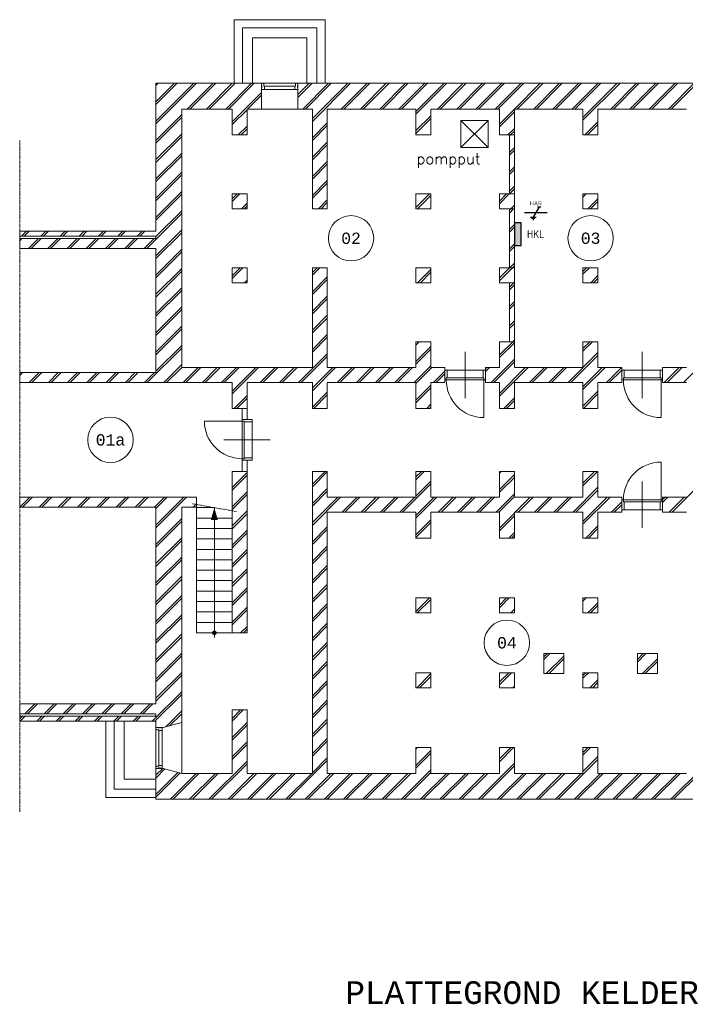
# Model space of a CAD drawing. Header units: millimetres. Extents: x 16453 to 69052, y 14723 to 37253.
# Tile 1 of 5: x 16453 to 31123, y 14723 to 36436. Entities that reach past the tile are written whole.
import ezdxf
from ezdxf.enums import TextEntityAlignment as Align
from ezdxf.xclip import XClip

# ---------------------------------------------------------------- set-up
doc = ezdxf.new("R2010")
doc.units = ezdxf.units.MM
doc.header["$LTSCALE"] = 50
doc.header["$XCLIPFRAME"] = 0
doc.linetypes.add('Xref-kel26$0$CENTER', pattern=[2, 1.25, -0.25, 0.25, -0.25])
doc.layers.get('0').update_dxf_attribs({"linetype": 'CONTINUOUS'})
for name, color, linetype in [('EL6121--', 3, 'CONTINUOUS'), ('EL6211--', 3, 'CONTINUOUS'), ('Xref', 8, 'CONTINUOUS'), ('Xref-kel26$0$AL$1A---_ALGEMEEN', 8, 'CONTINUOUS'), ('Xref-kel26$0$AM$1A---_ARCERING', 8, 'CONTINUOUS'), ('Xref-kel26$0$AT$1A---_TEKST050', 8, 'CONTINUOUS'), ('Xref-kel26$0$AT$1A---_TEKST100', 8, 'CONTINUOUS')]:
    doc.layers.add(name, color=color, linetype=linetype)
doc.styles.add('buro-018', font='Isocp.shx', dxfattribs={"height": 90})
doc.styles.add('buro-035', font='Isocp.shx', dxfattribs={"height": 175})
doc.styles.add('Xref-kel26$0$MONOTXT', font='MONOTXT')
doc.styles.add('Xref-kel26$0$ROMANS', font='ROMANS')

# ---------------------------------------------------------------- blocks, each defined once
blk = doc.blocks.new('Xref-kel26$0$ED0831')
at = {"layer": 'Xref-kel26$0$AL$1A---_ALGEMEEN', "color": 0, "linetype": 'Continuous', "lineweight": 0}
for p, q in [((450, -400), (450, 620)), ((0, 0), (0, 220)), ((0, 220), (55, 220)), ((55, 220), (845, 220)), ((55, 220), (55, 45)), ((900, 220), (845, 220)), ((845, 220), (845, 45)), ((900, 0), (900, 220)), ((35, 0), (0, 0)), ((55, 45), (35, 45)), ((35, 45), (35, 0)), ((35, 0), (35, -830)), ((865, 0), (35, 0)), ((55, 45), (845, 45)), ((845, 45), (865, 45)), ((865, 45), (865, 0)), ((865, 0), (900, 0))]:
    blk.add_line(p, q, dxfattribs=at)
blk.add_arc((35, 0), 830, 270, 360, dxfattribs=at)
blk = doc.blocks.new('*O6')
at = {"layer": 'Xref-kel26$0$AL$1A---_ALGEMEEN', "color": 0, "linetype": 'Continuous', "lineweight": 0}
for p, q in [((-355.5, 69.5), (355.5, 69.5)), ((-333, 2.5), (333, 2.5)), ((-333, -69.5), (333, -69.5))]:
    blk.add_line(p, q, dxfattribs=at)
for points in [[(-400, -69.5), (-335.15, -69.5), (-333, -67.36), (-333, 2.5), (-350, 2.5), (-350, 53.5), (-355.5, 53.5), (-355.5, 67.28), (-357.72, 69.5), (-400, 69.5), (-400, 15.5), (-391, 15.5), (-391, -0.5), (-400, -0.5), (-400, -14.5), (-391, -14.5), (-391, -30.5), (-400, -30.5)], [(400, -69.5), (335.15, -69.5), (333, -67.36), (333, 2.5), (350, 2.5), (350, 53.5), (355.5, 53.5), (355.5, 67.28), (357.72, 69.5), (400, 69.5), (400, 15.5), (391, 15.5), (391, -0.5), (400, -0.5), (400, -14.5), (391, -14.5), (391, -30.5), (400, -30.5)]]:
    blk.add_lwpolyline(points, close=True, dxfattribs=at)
blk = doc.blocks.new('*O12')
at = {"layer": 'Xref-kel26$0$AL$1A---_ALGEMEEN', "color": 0, "linetype": 'Continuous', "lineweight": 0}
for p, q in [((-69.5, 355.5), (-69.5, -455.5)), ((-2.5, 333), (-2.5, -433)), ((69.5, 333), (69.5, -433))]:
    blk.add_line(p, q, dxfattribs=at)
for points in [[(69.5, 400), (69.5, 335.15), (67.36, 333), (-2.5, 333), (-2.5, 350), (-53.5, 350), (-53.5, 355.5), (-67.28, 355.5), (-69.5, 357.72), (-69.5, 400), (-15.5, 400), (-15.5, 391), (0.5, 391), (0.5, 400), (14.5, 400), (14.5, 391), (30.5, 391), (30.5, 400)], [(69.5, -500), (69.5, -435.15), (67.36, -433), (-2.5, -433), (-2.5, -450), (-53.5, -450), (-53.5, -455.5), (-67.28, -455.5), (-69.5, -457.72), (-69.5, -500), (-15.5, -500), (-15.5, -491), (0.5, -491), (0.5, -500), (14.5, -500), (14.5, -491), (30.5, -491), (30.5, -500)]]:
    blk.add_lwpolyline(points, close=True, dxfattribs=at)
blk = doc.blocks.new('*O34')
at = {"layer": 'Xref-kel26$0$AM$1A---_ARCERING', "linetype": 'Continuous', "lineweight": 0}
blk.add_hatch(color=256, dxfattribs=at).paths.add_polyline_path([(42.4, -1373.07, 1), (-42.4, -1373.07, 1)])
at = {"layer": 'Xref-kel26$0$AL$1A---_ALGEMEEN', "color": 0, "linetype": 'Xref-kel26$0$CENTER', "lineweight": 0}
blk.add_line((488.48, 1300.79), (-488.48, 1473.07), dxfattribs=at)
at = {"layer": 'Xref-kel26$0$AL$1A---_ALGEMEEN', "color": 0, "linetype": 'Continuous', "lineweight": 0}
for p, q in [((0, 1386.93), (-390, 1386.93)), ((0, -1473.07), (0, 1386.93)), ((390, 1156.93), (-390, 1156.93)), ((390, 926.93), (-390, 926.93)), ((390, 696.93), (-390, 696.93)), ((390, 466.93), (-390, 466.93)), ((390, 236.93), (-390, 236.93)), ((390, 6.93), (-390, 6.93)), ((390, -223.07), (-390, -223.07)), ((390, -453.07), (-390, -453.07)), ((390, -683.07), (-390, -683.07)), ((390, -913.07), (-390, -913.07)), ((390, -1143.07), (-390, -1143.07))]:
    blk.add_line(p, q, dxfattribs=at)
blk.add_lwpolyline([(-390, 1396.93), (-390, -1373.07), (390, -1373.07)], dxfattribs=at)
blk.add_circle((0, -1373.07), 42.4, dxfattribs=at)
blk.add_solid([(-76.95, 1116.93), (0, 1386.93), (76.95, 1116.93)], dxfattribs=at)
blk = doc.blocks.new('Xref-kel26')
at = {"layer": 'Xref-kel26$0$AL$1A---_ALGEMEEN', "linetype": 'Continuous', "lineweight": 0}
for p, q in [((95590.43, 58602.11), (96003.17, 59014.85)), ((95590.43, 58177.85), (96427.43, 59014.85)), ((95590.43, 58966.38), (95638.9, 59014.85)), ((95590.43, 58542.11), (96063.17, 59014.85)), ((95590.43, 58117.85), (96487.43, 59014.85)), ((96281.7, 58444.85), (96851.7, 59014.85)), ((96341.7, 58444.85), (96911.7, 59014.85)), ((96705.96, 58444.85), (97275.96, 59014.85)), ((96765.96, 58444.85), (97335.96, 59014.85)), ((97130.22, 58444.85), (97700.22, 59014.85)), ((97190.22, 58444.85), (97760.22, 59014.85)), ((98720.43, 58762.26), (98973.02, 59014.85)), ((98720.43, 58702.26), (99033.02, 59014.85)), ((98827.28, 58444.85), (99397.28, 59014.85)), ((98887.28, 58444.85), (99457.28, 59014.85)), ((99040.43, 58233.74), (99821.54, 59014.85)), ((99040.43, 58173.74), (99881.54, 59014.85)), ((99675.81, 58444.85), (100245.81, 59014.85)), ((99735.81, 58444.85), (100305.81, 59014.85)), ((100100.07, 58444.85), (100670.07, 59014.85)), ((100160.07, 58444.85), (100730.07, 59014.85)), ((100524.34, 58444.85), (101094.34, 59014.85)), ((100584.34, 58444.85), (101154.34, 59014.85)), ((100948.6, 58444.85), (101518.6, 59014.85)), ((101008.6, 58444.85), (101578.6, 59014.85)), ((101320.43, 58392.42), (101942.87, 59014.85)), ((101320.43, 58332.42), (102002.87, 59014.85)), ((101797.13, 58444.85), (102367.13, 59014.85)), ((101857.13, 58444.85), (102427.13, 59014.85)), ((102221.39, 58444.85), (102791.39, 59014.85)), ((102281.39, 58444.85), (102851.39, 59014.85)), ((102645.66, 58444.85), (103215.66, 59014.85)), ((102705.66, 58444.85), (103275.66, 59014.85)), ((103069.92, 58444.85), (103639.92, 59014.85)), ((103129.92, 58444.85), (103699.92, 59014.85)), ((103494.19, 58444.85), (104064.19, 59014.85)), ((103554.19, 58444.85), (104124.19, 59014.85)), ((103918.45, 58444.85), (104488.45, 59014.85)), ((103978.45, 58444.85), (104548.45, 59014.85)), ((104342.71, 58444.85), (104912.71, 59014.85)), ((104402.71, 58444.85), (104972.71, 59014.85)), ((104766.98, 58444.85), (105336.98, 59014.85)), ((104826.98, 58444.85), (105396.98, 59014.85)), ((105005.43, 58259.04), (105761.24, 59014.85)), ((105005.43, 58199.04), (105821.24, 59014.85)), ((105615.51, 58444.85), (106185.51, 59014.85)), ((105675.51, 58444.85), (106245.51, 59014.85)), ((106039.77, 58444.85), (106609.77, 59014.85)), ((106099.77, 58444.85), (106669.77, 59014.85)), ((106464.03, 58444.85), (107034.03, 59014.85)), ((106524.03, 58444.85), (107094.03, 59014.85)), ((106888.3, 58444.85), (107458.3, 59014.85)), ((106948.3, 58444.85), (107518.3, 59014.85)), ((97270.43, 58160.79), (97920.43, 58810.79)), ((97614.49, 58444.85), (97920.43, 58750.79)), ((97270.43, 58100.79), (97600.43, 58430.79)), ((97920.43, 58444.85), (98720.43, 58444.85)), ((103162.93, 58113.59), (103492.93, 58443.59)), ((95590.43, 57753.58), (96160.43, 58323.58)), ((95590.43, 57693.58), (96160.43, 58263.58)), ((101320.43, 57968.15), (101650.43, 58298.15)), ((101320.43, 57908.15), (101650.43, 58238.15)), ((102312.93, 57594.85), (102912.93, 58194.85)), ((102912.93, 57594.85), (102312.93, 58194.85)), ((103162.93, 58053.59), (103492.93, 58383.59)), ((97408.75, 57874.85), (97600.43, 58066.53)), ((97468.75, 57874.85), (97600.43, 58006.53)), ((99040.43, 57809.47), (99370.43, 58139.47)), ((99040.43, 57749.47), (99370.43, 58079.47)), ((103348.45, 57874.85), (103492.93, 58019.33)), ((105045.51, 57874.85), (105335.43, 58164.77)), ((105105.51, 57874.85), (105335.43, 58104.77)), ((95590.43, 57329.32), (96160.43, 57899.32)), ((95590.43, 57269.32), (96160.43, 57839.32)), ((103382.93, 57849.33), (103408.45, 57874.85)), ((103408.45, 57874.85), (103492.93, 57959.33)), ((99040.43, 57385.21), (99370.43, 57715.21)), ((99040.43, 57325.21), (99370.43, 57655.21)), ((103382.93, 57485.07), (103492.93, 57595.07)), ((95590.43, 56905.06), (96160.43, 57475.06)), ((95590.43, 56845.06), (96160.43, 57415.06)), ((103382.93, 57425.07), (103492.93, 57535.07)), ((99040.43, 56960.94), (99370.43, 57290.94)), ((99040.43, 56900.94), (99370.43, 57230.94)), ((103382.93, 57060.8), (103492.93, 57170.8)), ((103382.93, 57000.8), (103492.93, 57110.8)), ((95590.43, 56480.79), (96160.43, 57050.79)), ((95590.43, 56420.79), (96160.43, 56990.79)), ((99040.43, 56536.68), (99370.43, 56866.68)), ((99040.43, 56476.68), (99370.43, 56806.68)), ((103382.93, 56636.54), (103492.93, 56746.54)), ((103382.93, 56576.54), (103492.93, 56686.54)), ((95590.43, 56056.53), (96160.43, 56626.53)), ((95590.43, 55996.53), (96160.43, 56566.53)), ((97270.43, 56463.74), (97381.54, 56574.85)), ((97270.43, 56403.74), (97441.54, 56574.85)), ((101320.43, 56271.09), (101624.19, 56574.85)), ((101354.19, 56244.85), (101650.43, 56541.09)), ((103162.93, 56416.54), (103321.24, 56574.85)), ((103162.93, 56356.54), (103381.24, 56574.85)), ((105005.43, 56561.98), (105018.3, 56574.85)), ((105005.43, 56501.98), (105078.3, 56574.85)), ((105112.56, 56244.85), (105335.43, 56467.72)), ((97475.81, 56244.85), (97600.43, 56369.47)), ((97535.81, 56244.85), (97600.43, 56309.47)), ((99172.87, 56244.85), (99370.43, 56442.42)), ((99232.87, 56244.85), (99370.43, 56382.42)), ((103382.93, 56212.27), (103415.51, 56244.85)), ((103382.93, 56152.27), (103475.51, 56244.85)), ((103415.51, 56244.85), (103492.93, 56322.27)), ((103475.51, 56244.85), (103492.93, 56262.27)), ((105172.56, 56244.85), (105335.43, 56407.72)), ((95390.52, 55372.35), (96160.43, 56142.26)), ((95590.43, 55632.26), (96160.43, 56202.26)), ((103382.93, 55788.01), (103492.93, 55898.01)), ((103382.93, 55728.01), (103492.93, 55838.01)), ((92590.43, 55542.11), (92640.67, 55592.35)), ((92630.67, 55642.35), (92740.67, 55752.35)), ((92690.67, 55642.35), (92800.67, 55752.35)), ((92784.93, 55372.35), (93004.93, 55592.35)), ((92844.93, 55372.35), (93064.93, 55592.35)), ((93054.93, 55642.35), (93164.93, 55752.35)), ((93114.93, 55642.35), (93224.93, 55752.35)), ((93209.2, 55372.35), (93429.2, 55592.35)), ((93269.2, 55372.35), (93489.2, 55592.35)), ((93479.2, 55642.35), (93589.2, 55752.35)), ((93539.2, 55642.35), (93649.2, 55752.35)), ((93633.46, 55372.35), (93853.46, 55592.35)), ((93693.46, 55372.35), (93913.46, 55592.35)), ((93903.46, 55642.35), (94013.46, 55752.35)), ((93963.46, 55642.35), (94073.46, 55752.35)), ((94057.72, 55372.35), (94277.72, 55592.35)), ((94117.72, 55372.35), (94337.72, 55592.35)), ((94327.72, 55642.35), (94437.72, 55752.35)), ((94387.72, 55642.35), (94497.72, 55752.35)), ((94481.99, 55372.35), (94701.99, 55592.35)), ((94541.99, 55372.35), (94761.99, 55592.35)), ((94751.99, 55642.35), (94861.99, 55752.35)), ((94811.99, 55642.35), (94921.99, 55752.35)), ((94906.25, 55372.35), (95126.25, 55592.35)), ((94966.25, 55372.35), (95186.25, 55592.35)), ((95176.25, 55642.35), (95286.25, 55752.35)), ((95236.25, 55642.35), (95346.25, 55752.35)), ((95330.52, 55372.35), (95550.52, 55592.35)), ((95590.43, 55208), (96160.43, 55778)), ((95590.43, 55148), (96160.43, 55718)), ((103382.93, 55363.75), (103492.93, 55473.75)), ((103382.93, 55303.75), (103492.93, 55413.75)), ((95590.43, 54783.74), (96160.43, 55353.74)), ((95590.43, 54723.74), (96160.43, 55293.74)), ((97270.43, 54766.68), (97448.6, 54944.85)), ((97270.43, 54706.68), (97508.6, 54944.85)), ((99040.43, 54839.62), (99145.66, 54944.85)), ((99040.43, 54779.62), (99205.66, 54944.85)), ((101320.43, 54938.3), (101326.98, 54944.85)), ((103162.93, 54719.48), (103388.3, 54944.85)), ((103162.93, 54659.48), (103448.3, 54944.85)), ((103388.3, 54944.85), (103492.93, 55049.48)), ((103448.3, 54944.85), (103492.93, 54989.48)), ((105005.43, 54864.93), (105085.35, 54944.85)), ((105005.43, 54804.93), (105145.35, 54944.85)), ((95590.43, 54359.47), (96160.43, 54929.47)), ((95590.43, 54299.47), (96160.43, 54869.47)), ((99040.43, 54415.36), (99370.43, 54745.36)), ((101361.24, 54614.85), (101650.43, 54904.04)), ((101421.24, 54614.85), (101650.43, 54844.04)), ((105179.62, 54614.85), (105335.43, 54770.66)), ((95590.43, 53935.21), (96160.43, 54505.21)), ((97542.87, 54614.85), (97600.43, 54672.42)), ((99040.43, 54355.36), (99370.43, 54685.36)), ((103382.93, 54515.22), (103482.56, 54614.85)), ((103382.93, 54455.22), (103492.93, 54565.22)), ((103482.56, 54614.85), (103492.93, 54625.22)), ((105239.62, 54614.85), (105335.43, 54710.66)), ((95590.43, 53875.21), (96160.43, 54445.21)), ((99040.43, 53991.09), (99370.43, 54321.09)), ((95590.43, 53510.94), (96160.43, 54080.94)), ((99040.43, 53931.09), (99370.43, 54261.09)), ((103382.93, 54090.95), (103492.93, 54200.95)), ((103382.93, 54030.95), (103492.93, 54140.95)), ((95590.43, 53450.94), (96160.43, 54020.94)), ((99040.43, 53566.83), (99370.43, 53896.83)), ((95590.43, 53086.68), (96160.43, 53656.68)), ((99040.43, 53506.83), (99370.43, 53836.83)), ((103382.93, 53666.69), (103492.93, 53776.69)), ((103382.93, 53606.69), (103492.93, 53716.69)), ((95590.43, 53026.68), (96160.43, 53596.68)), ((99040.43, 53142.57), (99370.43, 53472.57)), ((95590.43, 52662.42), (96160.43, 53232.42)), ((99040.43, 53082.57), (99370.43, 53412.57)), ((101320.43, 53301.25), (101334.03, 53314.85)), ((101320.43, 53241.25), (101394.03, 53314.85)), ((101320.43, 52876.98), (101650.43, 53206.98)), ((103162.93, 53022.43), (103455.35, 53314.85)), ((103162.93, 52962.43), (103492.93, 53292.43)), ((103455.35, 53314.85), (103492.93, 53352.43)), ((105005.43, 53167.87), (105152.41, 53314.85)), ((105005.43, 53107.87), (105212.41, 53314.85)), ((95402.87, 52414.85), (96160.43, 53172.42)), ((98736.98, 52414.85), (99370.43, 53048.3)), ((98796.98, 52414.85), (99370.43, 52988.3)), ((101320.43, 52816.98), (101650.43, 53146.98)), ((104676.67, 52414.85), (105335.43, 53073.61)), ((104736.67, 52414.85), (105335.43, 53013.61)), ((95767.13, 52414.85), (96160.43, 52808.15)), ((101282.56, 52414.85), (101650.43, 52782.72)), ((102979.62, 52414.85), (103492.93, 52928.16)), ((103039.62, 52414.85), (103492.93, 52868.16)), ((107222.26, 52414.85), (107615.43, 52808.02)), ((92590.43, 52632.26), (92593.02, 52634.85)), ((92590.43, 52572.26), (92653.02, 52634.85)), ((92797.28, 52414.85), (93017.28, 52634.85)), ((92857.28, 52414.85), (93077.28, 52634.85)), ((93221.54, 52414.85), (93441.54, 52634.85)), ((93281.54, 52414.85), (93501.54, 52634.85)), ((93645.81, 52414.85), (93865.81, 52634.85)), ((93705.81, 52414.85), (93925.81, 52634.85)), ((94070.07, 52414.85), (94290.07, 52634.85)), ((94130.07, 52414.85), (94350.07, 52634.85)), ((94494.34, 52414.85), (94714.34, 52634.85)), ((94554.34, 52414.85), (94774.34, 52634.85)), ((94918.6, 52414.85), (95138.6, 52634.85)), ((94978.6, 52414.85), (95198.6, 52634.85)), ((95342.87, 52414.85), (95562.87, 52634.85)), ((95827.13, 52414.85), (96160.43, 52748.15)), ((96191.39, 52414.85), (96521.39, 52744.85)), ((96251.39, 52414.85), (96581.39, 52744.85)), ((96615.66, 52414.85), (96945.66, 52744.85)), ((96675.66, 52414.85), (97005.66, 52744.85)), ((97039.92, 52414.85), (97369.92, 52744.85)), ((97099.92, 52414.85), (97429.92, 52744.85)), ((97270.43, 52221.09), (97794.19, 52744.85)), ((97270.43, 52161.09), (97854.19, 52744.85)), ((97888.45, 52414.85), (98218.45, 52744.85)), ((97948.45, 52414.85), (98278.45, 52744.85)), ((98312.71, 52414.85), (98642.71, 52744.85)), ((98372.71, 52414.85), (98702.71, 52744.85)), ((99040.43, 52294.04), (99491.24, 52744.85)), ((99040.43, 52234.04), (99551.24, 52744.85)), ((99585.51, 52414.85), (99915.51, 52744.85)), ((99645.51, 52414.85), (99975.51, 52744.85)), ((100009.77, 52414.85), (100339.77, 52744.85)), ((100069.77, 52414.85), (100399.77, 52744.85)), ((100434.03, 52414.85), (100764.03, 52744.85)), ((100494.03, 52414.85), (100824.03, 52744.85)), ((100858.3, 52414.85), (101188.3, 52744.85)), ((100918.3, 52414.85), (101248.3, 52744.85)), ((101320.43, 52392.72), (101672.56, 52744.85)), ((101706.83, 52414.85), (101956.68, 52664.7)), ((101766.83, 52414.85), (101956.68, 52604.7)), ((102856.68, 52716.18), (102885.35, 52744.85)), ((102856.68, 52656.18), (102945.35, 52744.85)), ((103162.93, 52173.9), (103733.88, 52744.85)), ((103162.93, 52113.9), (103793.88, 52744.85)), ((103828.15, 52414.85), (104158.15, 52744.85)), ((103888.15, 52414.85), (104218.15, 52744.85)), ((104252.41, 52414.85), (104582.41, 52744.85)), ((104312.41, 52414.85), (104642.41, 52744.85)), ((105005.43, 52319.34), (105430.94, 52744.85)), ((105005.43, 52259.34), (105490.94, 52744.85)), ((105525.2, 52414.85), (105855.2, 52744.85)), ((105585.2, 52414.85), (105860.43, 52690.08)), ((106760.43, 52741.55), (106763.73, 52744.85)), ((106797.99, 52414.85), (107127.99, 52744.85)), ((106857.99, 52414.85), (107187.99, 52744.85)), ((101320.43, 52028.45), (101650.43, 52358.45)), ((97318.45, 51844.85), (97600.43, 52126.83)), ((99040.43, 51869.77), (99370.43, 52199.77)), ((99075.51, 51844.85), (99370.43, 52139.77)), ((101320.43, 51968.45), (101650.43, 52298.45)), ((105005.43, 51895.08), (105335.43, 52225.08)), ((105015.2, 51844.85), (105335.43, 52165.08)), ((97378.45, 51844.85), (97600.43, 52066.83)), ((101561.09, 51844.85), (101650.43, 51934.19)), ((103258.15, 51844.85), (103492.93, 52079.63)), ((103318.15, 51844.85), (103492.93, 52019.63)), ((101621.09, 51844.85), (101650.43, 51874.19)), ((97270.43, 50099.77), (97600.43, 50429.77)), ((99040.43, 50172.72), (99322.56, 50454.85)), ((99040.43, 50112.72), (99370.43, 50442.72)), ((101320.43, 50331.4), (101443.88, 50454.85)), ((101320.43, 50271.4), (101503.88, 50454.85)), ((103162.93, 50416.84), (103200.94, 50454.85)), ((103162.93, 50052.58), (103492.93, 50382.58)), ((105005.43, 50198.02), (105262.26, 50454.85)), ((105005.43, 50138.02), (105322.26, 50454.85)), ((97270.43, 50039.77), (97600.43, 50369.77)), ((101028.15, 49554.85), (101650.43, 50177.13)), ((101320.43, 49907.13), (101650.43, 50237.13)), ((103162.93, 49992.58), (103492.93, 50322.58)), ((106967.84, 49554.85), (107615.43, 50202.44)), ((97270.43, 49675.51), (97600.43, 50005.51)), ((97270.43, 49615.51), (97600.43, 49945.51)), ((99040.43, 49748.45), (99370.43, 50078.45)), ((99040.43, 49688.45), (99370.43, 50018.45)), ((103089.47, 49554.85), (103492.93, 49958.31)), ((104786.52, 49554.85), (105335.43, 50103.76)), ((104846.52, 49554.85), (105335.43, 50043.76)), ((92592.87, 49664.85), (92812.87, 49884.85)), ((92652.87, 49664.85), (92872.87, 49884.85)), ((93017.13, 49664.85), (93237.13, 49884.85)), ((93077.13, 49664.85), (93297.13, 49884.85)), ((93441.39, 49664.85), (93661.39, 49884.85)), ((93501.39, 49664.85), (93721.39, 49884.85)), ((93865.66, 49664.85), (94085.66, 49884.85)), ((93925.66, 49664.85), (94145.66, 49884.85)), ((94289.92, 49664.85), (94509.92, 49884.85)), ((94349.92, 49664.85), (94569.92, 49884.85)), ((94714.19, 49664.85), (94934.19, 49884.85)), ((94774.19, 49664.85), (94994.19, 49884.85)), ((95138.45, 49664.85), (95358.45, 49884.85)), ((95198.45, 49664.85), (95418.45, 49884.85)), ((95562.71, 49664.85), (95782.71, 49884.85)), ((95590.43, 49268.3), (96206.98, 49884.85)), ((95590.43, 49632.57), (95842.71, 49884.85)), ((95590.43, 49208.3), (96266.98, 49884.85)), ((96411.24, 49664.85), (96490.43, 49744.04)), ((99040.43, 49324.19), (99601.09, 49884.85)), ((99040.43, 49264.19), (99661.09, 49884.85)), ((99695.35, 49554.85), (100025.35, 49884.85)), ((99755.35, 49554.85), (100085.35, 49884.85)), ((100119.62, 49554.85), (100449.62, 49884.85)), ((100179.62, 49554.85), (100509.62, 49884.85)), ((100543.88, 49554.85), (100873.88, 49884.85)), ((100603.88, 49554.85), (100933.88, 49884.85)), ((100968.15, 49554.85), (101298.15, 49884.85)), ((101320.43, 49482.87), (101722.41, 49884.85)), ((101320.43, 49422.87), (101782.41, 49884.85)), ((101816.67, 49554.85), (102146.67, 49884.85)), ((101876.67, 49554.85), (102206.67, 49884.85)), ((102240.94, 49554.85), (102570.94, 49884.85)), ((102300.94, 49554.85), (102630.94, 49884.85)), ((102665.2, 49554.85), (102995.2, 49884.85)), ((102725.2, 49554.85), (103055.2, 49884.85)), ((103149.47, 49554.85), (103492.93, 49898.31)), ((103513.73, 49554.85), (103843.73, 49884.85)), ((103573.73, 49554.85), (103903.73, 49884.85)), ((103937.99, 49554.85), (104267.99, 49884.85)), ((103997.99, 49554.85), (104327.99, 49884.85)), ((104362.26, 49554.85), (104692.26, 49884.85)), ((104422.26, 49554.85), (104752.26, 49884.85)), ((105005.43, 49349.49), (105540.79, 49884.85)), ((105005.43, 49289.49), (105600.79, 49884.85)), ((105635.05, 49554.85), (105860.43, 49780.23)), ((106760.43, 49831.7), (106813.58, 49884.85)), ((106760.43, 49771.7), (106873.58, 49884.85)), ((106907.84, 49554.85), (107237.84, 49884.85)), ((96471.24, 49664.85), (96490.43, 49684.04)), ((97270.43, 49251.25), (97600.43, 49581.25)), ((97270.43, 49191.25), (97600.43, 49521.25)), ((103162.93, 49204.05), (103492.93, 49534.05)), ((105695.05, 49554.85), (105860.43, 49720.23)), ((95590.43, 48844.04), (96160.43, 49414.04)), ((95590.43, 48784.04), (96160.43, 49354.04)), ((101320.43, 49058.61), (101650.43, 49388.61)), ((101320.43, 48998.61), (101650.43, 49328.61)), ((103162.93, 49144.05), (103492.93, 49474.05)), ((97270.43, 48826.98), (97600.43, 49156.98)), ((97270.43, 48766.98), (97600.43, 49096.98)), ((99040.43, 48899.93), (99370.43, 49229.93)), ((99040.43, 48839.93), (99370.43, 49169.93)), ((103367.99, 48984.85), (103492.93, 49109.79)), ((105065.05, 48984.85), (105335.43, 49255.23)), ((105125.05, 48984.85), (105335.43, 49195.23)), ((95590.43, 48419.77), (96160.43, 48989.77)), ((95590.43, 48359.77), (96160.43, 48929.77)), ((103427.99, 48984.85), (103492.93, 49049.79)), ((97270.43, 48402.72), (97600.43, 48732.72)), ((97270.43, 48342.72), (97600.43, 48672.72)), ((99040.43, 48475.66), (99370.43, 48805.66)), ((99040.43, 48415.66), (99370.43, 48745.66)), ((95590.43, 47995.51), (96160.43, 48565.51)), ((95590.43, 47935.51), (96160.43, 48505.51)), ((97270.43, 47978.45), (97600.43, 48308.45)), ((97270.43, 47918.45), (97600.43, 48248.45)), ((99040.43, 48051.4), (99370.43, 48381.4)), ((99040.43, 47991.4), (99370.43, 48321.4)), ((95590.43, 47571.25), (96160.43, 48141.25)), ((95590.43, 47511.25), (96160.43, 48081.25)), ((97270.43, 47554.19), (97600.43, 47884.19)), ((97270.43, 47494.19), (97600.43, 47824.19)), ((99040.43, 47627.13), (99370.43, 47957.13)), ((99040.43, 47567.13), (99370.43, 47897.13)), ((95590.43, 47146.98), (96160.43, 47716.98)), ((95590.43, 47086.98), (96160.43, 47656.98)), ((101320.43, 47361.55), (101623.73, 47664.85)), ((101353.73, 47334.85), (101650.43, 47631.55)), ((103162.93, 47506.99), (103320.79, 47664.85)), ((103162.93, 47446.99), (103380.79, 47664.85)), ((105005.43, 47652.44), (105017.84, 47664.85)), ((105005.43, 47592.44), (105077.84, 47664.85)), ((105112.11, 47334.85), (105335.43, 47558.17)), ((97270.43, 47129.93), (97600.43, 47459.93)), ((97270.43, 47069.93), (97600.43, 47399.93)), ((99040.43, 47202.87), (99370.43, 47532.87)), ((99040.43, 47142.87), (99370.43, 47472.87)), ((103415.05, 47334.85), (103492.93, 47412.73)), ((103475.05, 47334.85), (103492.93, 47352.73)), ((105172.11, 47334.85), (105335.43, 47498.17)), ((95590.43, 46722.72), (96160.43, 47292.72)), ((95590.43, 46662.72), (96160.43, 47232.72)), ((97459.62, 46894.85), (97600.43, 47035.66)), ((97519.62, 46894.85), (97600.43, 46975.66)), ((99040.43, 46778.61), (99370.43, 47108.61)), ((99040.43, 46718.61), (99370.43, 47048.61)), ((95590.43, 46298.45), (96160.43, 46868.45)), ((95590.43, 46238.45), (96160.43, 46808.45)), ((99040.43, 46354.34), (99370.43, 46684.34)), ((99040.43, 46294.34), (99370.43, 46624.34)), ((95590.43, 45874.19), (96160.43, 46444.19)), ((95590.43, 45814.19), (96160.43, 46384.19)), ((99040.43, 45930.08), (99370.43, 46260.08)), ((104140.43, 46363.17), (104212.11, 46434.85)), ((104140.43, 46303.17), (104272.11, 46434.85)), ((104196.37, 45994.85), (104580.43, 46378.91)), ((104256.37, 45994.85), (104580.43, 46318.91)), ((106205.43, 46306.85), (106333.43, 46434.85)), ((106205.43, 46246.85), (106393.43, 46434.85)), ((106317.69, 45994.85), (106645.43, 46322.59)), ((106377.69, 45994.85), (106645.43, 46262.59)), ((99040.43, 45870.08), (99370.43, 46200.08)), ((95590.43, 45449.93), (96160.43, 46019.93)), ((95590.43, 45389.93), (96160.43, 45959.93)), ((99040.43, 45505.81), (99370.43, 45835.81)), ((101340.79, 45684.85), (101650.43, 45994.49)), ((101400.79, 45684.85), (101650.43, 45934.49)), ((103162.93, 45809.94), (103367.84, 46014.85)), ((103162.93, 45749.94), (103427.84, 46014.85)), ((105005.43, 45955.38), (105064.9, 46014.85)), ((105005.43, 45895.38), (105124.9, 46014.85)), ((105159.16, 45684.85), (105335.43, 45861.12)), ((99040.43, 45445.81), (99370.43, 45775.81)), ((103462.11, 45684.85), (103492.93, 45715.67)), ((105219.16, 45684.85), (105335.43, 45801.12)), ((95512.12, 44947.35), (96160.43, 45595.66)), ((95572.12, 44947.35), (96160.43, 45535.66)), ((99040.43, 45081.55), (99370.43, 45411.55)), ((92702.27, 45107.35), (92922.27, 45327.35)), ((92762.27, 45107.35), (92982.27, 45327.35)), ((93126.53, 45107.35), (93346.53, 45327.35)), ((93186.53, 45107.35), (93406.53, 45327.35)), ((93550.8, 45107.35), (93770.8, 45327.35)), ((93610.8, 45107.35), (93830.8, 45327.35)), ((93975.06, 45107.35), (94195.06, 45327.35)), ((94035.06, 45107.35), (94255.06, 45327.35)), ((94399.33, 45107.35), (94619.33, 45327.35)), ((94459.33, 45107.35), (94679.33, 45327.35)), ((94823.59, 45107.35), (95043.59, 45327.35)), ((94883.59, 45107.35), (95103.59, 45327.35)), ((95247.85, 45107.35), (95467.85, 45327.35)), ((95307.85, 45107.35), (95527.85, 45327.35)), ((95808.22, 44819.19), (96160.43, 45171.4)), ((97270.43, 45008.61), (97456.67, 45194.85)), ((97270.43, 44948.61), (97516.67, 45194.85)), ((99040.43, 45021.55), (99370.43, 45351.55)), ((92590.43, 44995.51), (92652.27, 45057.35)), ((92602.27, 44947.35), (92712.27, 45057.35)), ((92966.53, 44947.35), (93076.53, 45057.35)), ((93026.53, 44947.35), (93136.53, 45057.35)), ((93390.8, 44947.35), (93500.8, 45057.35)), ((93450.8, 44947.35), (93560.8, 45057.35)), ((93815.06, 44947.35), (93925.06, 45057.35)), ((93875.06, 44947.35), (93985.06, 45057.35)), ((94239.33, 44947.35), (94349.33, 45057.35)), ((94299.33, 44947.35), (94409.33, 45057.35)), ((94663.59, 44947.35), (94773.59, 45057.35)), ((94723.59, 44947.35), (94833.59, 45057.35)), ((95087.85, 44947.35), (95197.85, 45057.35)), ((95147.85, 44947.35), (95257.85, 45057.35)), ((95890.59, 44841.56), (96160.43, 45111.4)), ((99040.43, 44657.29), (99370.43, 44987.29)), ((96160.43, 44914.85), (96160.43, 43794.85)), ((97270.43, 44584.34), (97600.43, 44914.34)), ((97270.43, 44524.34), (97600.43, 44854.34)), ((99040.43, 44597.29), (99370.43, 44927.29)), ((99040.43, 44233.02), (99370.43, 44563.02)), ((97270.43, 44160.08), (97600.43, 44490.08)), ((97270.43, 44100.08), (97600.43, 44430.08)), ((99040.43, 44173.02), (99370.43, 44503.02)), ((101320.43, 44331.7), (101353.58, 44364.85)), ((101320.43, 43967.44), (101650.43, 44297.44)), ((103162.93, 44112.88), (103414.9, 44364.85)), ((103162.93, 44052.88), (103474.9, 44364.85)), ((105005.43, 44258.32), (105111.96, 44364.85)), ((105005.43, 44198.32), (105171.96, 44364.85)), ((98516.52, 43224.85), (99370.43, 44078.76)), ((99040.43, 43808.76), (99370.43, 44138.76)), ((101320.43, 43907.44), (101650.43, 44237.44)), ((104456.22, 43224.85), (105335.43, 44104.06)), ((105005.43, 43834.06), (105335.43, 44164.06)), ((95590.43, 43752.87), (95742.41, 43904.85)), ((95590.43, 43692.87), (95792.38, 43894.82)), ((96759.47, 43224.85), (97600.43, 44065.81)), ((96819.47, 43224.85), (97600.43, 44005.81)), ((101002.11, 43224.85), (101650.43, 43873.17)), ((102699.16, 43224.85), (103492.93, 44018.62)), ((102759.16, 43224.85), (103492.93, 43958.62)), ((106941.8, 43224.85), (107615.43, 43898.48)), ((95590.43, 43328.61), (96078.84, 43817.01)), ((95590.43, 43268.61), (96126.02, 43804.2)), ((95910.94, 43224.85), (96480.94, 43794.85)), ((95970.94, 43224.85), (96540.94, 43794.85)), ((96335.2, 43224.85), (96905.2, 43794.85)), ((96395.2, 43224.85), (96965.2, 43794.85)), ((97183.73, 43224.85), (97753.73, 43794.85)), ((97243.73, 43224.85), (97813.73, 43794.85)), ((97607.99, 43224.85), (98177.99, 43794.85)), ((97667.99, 43224.85), (98237.99, 43794.85)), ((98032.26, 43224.85), (98602.26, 43794.85)), ((98092.26, 43224.85), (98662.26, 43794.85)), ((98456.52, 43224.85), (99026.52, 43794.85)), ((98880.79, 43224.85), (99450.79, 43794.85)), ((98940.79, 43224.85), (99510.79, 43794.85)), ((99305.05, 43224.85), (99875.05, 43794.85)), ((99365.05, 43224.85), (99935.05, 43794.85)), ((99729.32, 43224.85), (100299.32, 43794.85)), ((99789.32, 43224.85), (100359.32, 43794.85)), ((100153.58, 43224.85), (100723.58, 43794.85)), ((100213.58, 43224.85), (100783.58, 43794.85)), ((100577.84, 43224.85), (101147.84, 43794.85)), ((100637.84, 43224.85), (101207.84, 43794.85)), ((101062.11, 43224.85), (101650.43, 43813.17)), ((101426.37, 43224.85), (101996.37, 43794.85)), ((101486.37, 43224.85), (102056.37, 43794.85)), ((101850.64, 43224.85), (102420.64, 43794.85)), ((101910.64, 43224.85), (102480.64, 43794.85)), ((102274.9, 43224.85), (102844.9, 43794.85)), ((102334.9, 43224.85), (102904.9, 43794.85)), ((103123.43, 43224.85), (103693.43, 43794.85)), ((103183.43, 43224.85), (103753.43, 43794.85)), ((103547.69, 43224.85), (104117.69, 43794.85)), ((103607.69, 43224.85), (104177.69, 43794.85)), ((103971.96, 43224.85), (104541.96, 43794.85)), ((104031.96, 43224.85), (104601.96, 43794.85)), ((104396.22, 43224.85), (104966.22, 43794.85)), ((104820.48, 43224.85), (105390.48, 43794.85)), ((104880.48, 43224.85), (105450.48, 43794.85)), ((105244.75, 43224.85), (105814.75, 43794.85)), ((105304.75, 43224.85), (105874.75, 43794.85)), ((105669.01, 43224.85), (106239.01, 43794.85)), ((105729.01, 43224.85), (106299.01, 43794.85)), ((106093.28, 43224.85), (106663.28, 43794.85)), ((106153.28, 43224.85), (106723.28, 43794.85)), ((106517.54, 43224.85), (107087.54, 43794.85)), ((106577.54, 43224.85), (107147.54, 43794.85)), ((107001.8, 43224.85), (107615.43, 43838.48))]:
    blk.add_line(p, q, dxfattribs=at)
at = {"layer": 'Xref-kel26$0$AL$1A---_ALGEMEEN', "linetype": 'Xref-kel26$0$CENTER', "lineweight": 0}
blk.add_line((92590.43, 42947.35), (92590.43, 57752.35), dxfattribs=at)
at = {"layer": 'Xref-kel26$0$AL$1A---_ALGEMEEN', "linetype": 'Continuous', "lineweight": 0}
for points in [[(97320.43, 59014.85), (97320.43, 60414.85), (99320.43, 60414.85), (99320.43, 59014.85)], [(107285.43, 52744.85), (106760.43, 52744.85), (106760.43, 52414.85), (107285.43, 52414.85)], [(140835.43, 59014.85), (98720.43, 59014.85), (98720.43, 59014.85), (98720.43, 58444.85), (99040.43, 58444.85), (99040.43, 56244.85), (99370.43, 56244.85), (99370.43, 58444.85), (101320.43, 58444.85), (101320.43, 57874.85), (101650.43, 57874.85), (101650.43, 58444.85), (103162.93, 58444.85), (103162.93, 57874.85), (103492.93, 57874.85), (103492.93, 58444.85), (105005.43, 58444.85), (105005.43, 57874.85), (105335.43, 57874.85), (105335.43, 58444.85), (107285.43, 58444.85)], [(107285.43, 49554.85), (106760.43, 49554.85), (106760.43, 49884.85), (107285.43, 49884.85)], [(110201.68, 43224.85), (95590.43, 43224.85), (95590.43, 43904.85), (95755.43, 43904.85), (96160.43, 43794.85), (97270.43, 43794.85), (97270.43, 45194.85), (97600.43, 45194.85), (97600.43, 43794.85), (99040.43, 43794.85), (99040.43, 50454.85), (99370.43, 50454.85), (99370.43, 49884.85), (101320.43, 49884.85), (101320.43, 50454.85), (101650.43, 50454.85), (101650.43, 49884.85), (103162.93, 49884.85), (103162.93, 50454.85), (103492.93, 50454.85), (103492.93, 49884.85), (105005.43, 49884.85), (105005.43, 50454.85), (105335.43, 50454.85), (105335.43, 49884.85), (105860.43, 49884.85), (105860.43, 49554.85), (105335.43, 49554.85), (105335.43, 48984.85), (105005.43, 48984.85), (105005.43, 49554.85), (103492.93, 49554.85), (103492.93, 48984.85), (103162.93, 48984.85), (103162.93, 49554.85), (101650.43, 49554.85), (101650.43, 48984.85), (101320.43, 48984.85), (101320.43, 49554.85), (99370.43, 49554.85), (99370.43, 43794.85), (101320.43, 43794.85), (101320.43, 44364.85), (101650.43, 44364.85), (101650.43, 43794.85), (103162.93, 43794.85), (103162.93, 44364.85), (103492.93, 44364.85), (103492.93, 43794.85), (105005.43, 43794.85), (105005.43, 44364.85), (105335.43, 44364.85), (105335.43, 43794.85), (107285.43, 43794.85)], [(95590.43, 43264.85), (94490.43, 43264.85), (94490.43, 44947.35)]]:
    blk.add_lwpolyline(points, dxfattribs=at)
for points in [[(97500.43, 60234.85), (99140.43, 60234.85), (99140.43, 59014.85), (98920.43, 59014.85), (98920.43, 60014.85), (97720.43, 60014.85), (97720.43, 59014.85), (97500.43, 59014.85)], [(92590.43, 55752.35), (95590.43, 55752.35), (95590.43, 59014.85), (97920.43, 59014.85), (97920.43, 58444.85), (97600.43, 58444.85), (97600.43, 57874.85), (97270.43, 57874.85), (97270.43, 58444.85), (96160.43, 58444.85), (96160.43, 52744.85), (99040.43, 52744.85), (99040.43, 54944.85), (99370.43, 54944.85), (99370.43, 52744.85), (101320.43, 52744.85), (101320.43, 53314.85), (101650.43, 53314.85), (101650.43, 52744.85), (101956.68, 52744.85), (101956.68, 52414.85), (101650.43, 52414.85), (101650.43, 51844.85), (101320.43, 51844.85), (101320.43, 52414.85), (99370.43, 52414.85), (99370.43, 51844.85), (99040.43, 51844.85), (99040.43, 52414.85), (97600.43, 52414.85), (97600.43, 51844.85), (97270.43, 51844.85), (97270.43, 52414.85), (92590.43, 52414.85), (92590.43, 52634.85), (95590.43, 52634.85), (95590.43, 55372.35), (92590.43, 55372.35), (92590.43, 55592.35), (95590.43, 55592.35), (95590.43, 55642.35), (92590.43, 55642.35)], [(102312.93, 57594.85), (102912.93, 57594.85), (102912.93, 58194.85), (102312.93, 58194.85)], [(103382.93, 56574.85), (103492.93, 56574.85), (103492.93, 57874.85), (103382.93, 57874.85)], [(97270.43, 56244.85), (97600.43, 56244.85), (97600.43, 56574.85), (97270.43, 56574.85)], [(101320.43, 56244.85), (101650.43, 56244.85), (101650.43, 56574.85), (101320.43, 56574.85)], [(103162.93, 56244.85), (103492.93, 56244.85), (103492.93, 56574.85), (103162.93, 56574.85)], [(105005.43, 56244.85), (105335.43, 56244.85), (105335.43, 56574.85), (105005.43, 56574.85)], [(103382.93, 54944.85), (103492.93, 54944.85), (103492.93, 56244.85), (103382.93, 56244.85)], [(97270.43, 54614.85), (97600.43, 54614.85), (97600.43, 54944.85), (97270.43, 54944.85)], [(101320.43, 54614.85), (101650.43, 54614.85), (101650.43, 54944.85), (101320.43, 54944.85)], [(103162.93, 54614.85), (103492.93, 54614.85), (103492.93, 54944.85), (103162.93, 54944.85)], [(105005.43, 54614.85), (105335.43, 54614.85), (105335.43, 54944.85), (105005.43, 54944.85)], [(103382.93, 53314.85), (103492.93, 53314.85), (103492.93, 54614.85), (103382.93, 54614.85)], [(103162.93, 53314.85), (103492.93, 53314.85), (103492.93, 52744.85), (105005.43, 52744.85), (105005.43, 53314.85), (105335.43, 53314.85), (105335.43, 52744.85), (105860.43, 52744.85), (105860.43, 52414.85), (105335.43, 52414.85), (105335.43, 51844.85), (105005.43, 51844.85), (105005.43, 52414.85), (103492.93, 52414.85), (103492.93, 51844.85), (103162.93, 51844.85), (103162.93, 52414.85), (102856.68, 52414.85), (102856.68, 52744.85), (103162.93, 52744.85)], [(97490.43, 51599.85), (97600.43, 51599.85), (97600.43, 51844.85), (97490.43, 51844.85)], [(97490.43, 50699.85), (97600.43, 50699.85), (97600.43, 50454.85), (97490.43, 50454.85)], [(97270.43, 46894.85), (97600.43, 46894.85), (97600.43, 50454.85), (97270.43, 50454.85)], [(92590.43, 49884.85), (96490.43, 49884.85), (96490.43, 49664.85), (96160.43, 49664.85), (96160.43, 44914.85), (95755.43, 44804.85), (95590.43, 44804.85), (95590.43, 44947.35), (92590.43, 44947.35), (92590.43, 45057.35), (95590.43, 45057.35), (95590.43, 45107.35), (92590.43, 45107.35), (92590.43, 45327.35), (95590.43, 45327.35), (95590.43, 49664.85), (92590.43, 49664.85)], [(101320.43, 47334.85), (101650.43, 47334.85), (101650.43, 47664.85), (101320.43, 47664.85)], [(103162.93, 47334.85), (103492.93, 47334.85), (103492.93, 47664.85), (103162.93, 47664.85)], [(105005.43, 47334.85), (105335.43, 47334.85), (105335.43, 47664.85), (105005.43, 47664.85)], [(104140.43, 45994.85), (104580.43, 45994.85), (104580.43, 46434.85), (104140.43, 46434.85)], [(106205.43, 45994.85), (106645.43, 45994.85), (106645.43, 46434.85), (106205.43, 46434.85)], [(101320.43, 45684.85), (101650.43, 45684.85), (101650.43, 46014.85), (101320.43, 46014.85)], [(103162.93, 45684.85), (103492.93, 45684.85), (103492.93, 46014.85), (103162.93, 46014.85)], [(105005.43, 45684.85), (105335.43, 45684.85), (105335.43, 46014.85), (105005.43, 46014.85)], [(94670.43, 44947.35), (94890.43, 44947.35), (94890.43, 43664.85), (95590.43, 43664.85), (95590.43, 43444.85), (94670.43, 43444.85)]]:
    blk.add_lwpolyline(points, close=True, dxfattribs=at)
for centre in [(99892.93, 55594.85), (105172.93, 55594.85), (94590.43, 51149.85), (103327.93, 46674.85)]:
    blk.add_circle(centre, 500, dxfattribs=at)
for name, p in [('*O6', (98320.43, 58945.35)), ('*O34', (96880.43, 48267.92)), ('*O12', (95659.93, 44404.85))]:
    blk.add_blockref(name, p, dxfattribs=at)
at = {"layer": 'Xref-kel26$0$AL$1A---_ALGEMEEN', "linetype": 'Continuous', "lineweight": 0, "yscale": -1, "rotation": 180}
for p in [(102856.68, 52469.85), (106760.43, 52469.85)]:
    blk.add_blockref('Xref-kel26$0$ED0831', p, dxfattribs=at)
at = {"layer": 'Xref-kel26$0$AL$1A---_ALGEMEEN', "linetype": 'Continuous', "lineweight": 0}
for p, rotation in [((97490.43, 51599.85), 270), ((106760.43, 49829.85), 180)]:
    blk.add_blockref('Xref-kel26$0$ED0831', p, dxfattribs=dict(at, rotation=rotation))
at = {"layer": 'Xref-kel26$0$AT$1A---_TEKST050', "linetype": 'Continuous', "lineweight": 0, "style": 'Xref-kel26$0$ROMANS'}
blk.add_text('pompput', height=240, dxfattribs=at).set_placement((101336.83, 57350.03), align=Align.MIDDLE_LEFT)
at = {"layer": 'Xref-kel26$0$AT$1A---_TEKST050', "linetype": 'Continuous', "lineweight": 0, "style": 'Xref-kel26$0$MONOTXT'}
for s, p in [('02', (99892.91, 55594.83)), ('03', (105172.91, 55594.83)), ('01a', (94590.41, 51149.87)), ('04', (103327.91, 46674.83))]:
    blk.add_text(s, height=250, dxfattribs=at).set_placement(p, align=Align.MIDDLE)
at = {"layer": 'Xref-kel26$0$AT$1A---_TEKST100', "linetype": 'Continuous', "lineweight": 0, "style": 'Xref-kel26$0$MONOTXT'}
blk.add_text('PLATTEGROND KELDER', height=500, dxfattribs=at).set_placement((99768.84, 38960.74), align=Align.MIDDLE_LEFT)
blk = doc.blocks.new('1116A4C')
at = {"color": 0, "linetype": 'Continuous'}
for p, q in [((-5, 4), (-5, 1)), ((5, 4), (-5, 4)), ((-5, 1), (5, 1)), ((5, 1), (5, 4))]:
    blk.add_line(p, q, dxfattribs=at)
blk.add_solid([(-5, 4), (-5, 1), (5, 4), (5, 1)], dxfattribs=at)
at = {"color": 0, "linetype": 'Continuous', "style": 'buro-018'}
for tag, p in [('E_GKAST', (0, 15)), ('E_GROEP', (0, 9)), ('E_SGROEP', (4.5, 9)), ('E_KAST', (0, 6))]:
    blk.add_attdef(tag, text='', height=1.8, dxfattribs=at).set_placement(p, align=Align.MIDDLE)
at = {"color": 0, "linetype": 'Continuous', "style": 'buro-018', "flags": 1}
blk.add_attdef('E_MATCODE', text='', height=1.8, dxfattribs=at).set_placement((0, 0), align=Align.MIDDLE)
blk = doc.blocks.new('1111A3')
at = {"color": 0, "linetype": 'Continuous'}
for p, q in [((-5, 0), (5, 0)), ((1.44, 2.5), (-1.15, -2)), ((0.69, 2.5), (2.19, 2.5)), ((-2.4, -2), (0.1, -2)), ((-1.9, -2.5), (-0.4, -2.5)), ((-1.4, -3), (-0.9, -3))]:
    blk.add_line(p, q, dxfattribs=at)
at = {"color": 0, "linetype": 'Continuous', "style": 'buro-018', "flags": 1}
blk.add_attdef('E_MATCODE', text='', height=1.8, dxfattribs=at).set_placement((0, 0), align=Align.MIDDLE)

msp = doc.modelspace()

# ---------------------------------------------------------------- block references
at = {"layer": 'EL6121--'}
ref = msp.add_blockref('1111A3', (27830, 32182, 2500), dxfattribs=dict(at, xscale=50, yscale=50, zscale=50))
ref.add_attrib('E_MATCODE', 'HAR', dxfattribs={"layer": '0', "color": 1, "linetype": 'Continuous', "height": 90, "style": 'buro-018'}).set_placement((27830, 32387, 2500), align=Align.MIDDLE)
at = {"layer": 'EL6211--'}
ref = msp.add_blockref('1116A4C', (27306, 31707), dxfattribs=dict(at, xscale=50, yscale=50, zscale=50, rotation=270))
ref.add_attrib('E_KAST', 'HKL', dxfattribs={"layer": '0', "color": 2, "linetype": 'Continuous', "height": 175, "style": 'buro-035'}).set_placement((27825, 31707), align=Align.MIDDLE)
at = {"layer": 'Xref', "color": 8}
ref = msp.add_blockref('Xref-kel26', (-76137, -23979), dxfattribs=at)
XClip(ref).set_block_clipping_path([(91199.9637536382, 37856.3975898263), (145189.308056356, 61231.250200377)])

doc.saveas('drawing.dxf')
